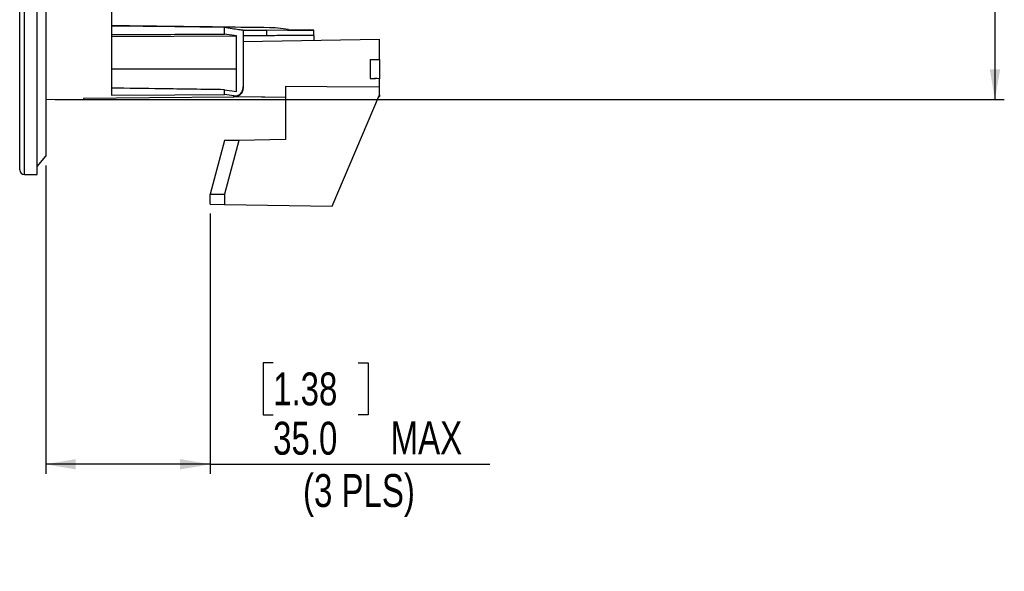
# Model space of a CAD drawing. Header units: millimetres. Extents: x 0 to 594, y 0 to 420.
# Tile 21 of 40: x 219 to 323, y 158 to 216. Entities that reach past the tile are written whole.
import ezdxf

# ---------------------------------------------------------------- set-up
doc = ezdxf.new("R2010")
doc.units = ezdxf.units.MM
doc.layers.add('SLD-0', color=7, linetype='Continuous')
doc.styles.add('SLDTEXTSTYLE0', font='TXT', dxfattribs={"width": 0.75})
doc.dimstyles.new('SLDDIMSTYLE4', dxfattribs={"dimtxt": 3.5, "dimasz": 3.2, "dimexe": 0, "dimexo": 0.0625, "dimgap": 0.875, "dimtad": 1, "dimdec": 1, "dimlfac": 2, "dimrnd": 1e-09, "dimzin": 4, "dimdsep": 46, "dimtxsty": 'SLDTEXTSTYLE0', "dimsah": 1, "dimcen": 0.09, "dimadec": 0, "dimazin": 1, "dimtfac": 1, "dimtdec": 1, "dimtofl": 0, "dimtmove": 0, "dimatfit": 3, "dimfxl": 1, "dimfrac": 2, "dimtolj": 1, "dimtzin": 12, "dimarcsym": 0})

# ---------------------------------------------------------------- blocks, each defined once
blk = doc.blocks.new('_D_5')
at = {"layer": 'SLD-0', "color": 7, "transparency": 16777216}
for p, q in [((221.41, 200.82), (221.41, 168.04)), ((238.91, 195.7), (238.91, 168.04)), ((245.6, 179.84), (244.53, 179.84)), ((244.53, 179.84), (244.53, 174.28)), ((254.65, 179.84), (255.72, 179.84)), ((255.72, 179.84), (255.72, 174.28)), ((244.53, 174.28), (245.6, 174.28)), ((255.72, 174.28), (254.65, 174.28)), ((238.91, 169.04), (221.41, 169.04)), ((238.91, 169.04), (268.66, 169.04))]:
    blk.add_line(p, q, dxfattribs=at)
for points in [[(221.41, 169.04), (224.61, 168.49), (224.61, 169.59)], [(238.91, 169.04), (235.71, 169.59), (235.71, 168.49)]]:
    blk.add_solid(points, dxfattribs=at)
at = {"layer": 'SLD-0', "color": 7, "transparency": 16777216, "char_height": 3.5, "attachment_point": 1, "style": 'SLDTEXTSTYLE0'}
for s, insert in [('1.38', (245.6, 178.8)), ('35.0', (245.6, 173.56)), ('MAX', (258.1, 173.61)), ('(3 PLS)', (248.78, 168))]:
    blk.add_mtext(s, dxfattribs=dict(at, insert=insert))
blk = doc.blocks.new('_D_6')
at = {"layer": 'SLD-0', "color": 7, "transparency": 16777216}
for p, q in [((222.41, 297.82), (323.38, 297.82)), ((322.38, 297.82), (322.38, 207.82)), ((310.55, 257.34), (310.55, 258.41)), ((310.55, 258.41), (316.11, 258.41)), ((316.11, 258.41), (316.11, 257.34)), ((310.55, 248.29), (310.55, 247.22)), ((316.11, 247.22), (316.11, 248.29)), ((310.55, 247.22), (316.11, 247.22)), ((222.41, 207.82), (323.38, 207.82))]:
    blk.add_line(p, q, dxfattribs=at)
for points in [[(322.38, 297.82), (321.83, 294.62), (322.93, 294.62)], [(322.38, 207.82), (322.93, 211.02), (321.83, 211.02)]]:
    blk.add_solid(points, dxfattribs=at)
at = {"layer": 'SLD-0', "color": 7, "transparency": 16777216, "char_height": 3.5, "attachment_point": 1, "rotation": 90, "style": 'SLDTEXTSTYLE0'}
for s, insert in [('180.0', (317.87, 249.64)), ('7.09', (311.6, 248.29)), ('%%c', (317.87, 244.36))]:
    blk.add_mtext(s, dxfattribs=dict(at, insert=insert))

msp = doc.modelspace()

# ---------------------------------------------------------------- linework, layer by layer
at = {"color": 7, "linetype": 'Continuous', "lineweight": 25}
for p, q in [((219.13968, 199.840093), (219.13968, 281.789459)), ((220.48968, 199.840093), (220.48968, 281.789459)), ((218.63968, 200.340093), (218.63968, 281.515987)), ((221.412423, 252.815093), (221.412423, 201.815093)), ((228.412423, 252.815093), (228.412423, 208.29563)), ((228.46338, 215.781538), (228.435364, 215.781845)), ((240.413108, 214.776858), (240.413108, 215.508795)), ((241.713135, 214.599489), (240.413108, 214.776858)), ((242.412423, 215.222856), (242.412423, 209.159674)), ((244.912423, 214.606784), (244.912423, 215.185199)), ((247.220159, 215.255976), (245.823763, 215.455618)), ((249.912423, 215.18477), (249.510131, 215.233237)), ((249.912423, 215.142338), (249.912423, 215.18477)), ((249.912423, 214.642323), (249.912423, 215.142338)), ((228.412423, 214.521385), (241.713135, 214.599489)), ((241.713135, 211.065093), (241.713135, 214.599489)), ((242.412423, 213.986546), (256.912423, 214.239644)), ((249.912423, 214.642323), (249.912423, 214.117458)), ((256.912423, 212.091271), (256.912423, 214.239644)), ((255.912423, 212.065093), (256.480696, 212.079974)), ((255.912423, 212.065093), (255.912423, 210.065093)), ((256.912423, 212.091271), (256.912423, 210.038916)), ((241.713135, 211.065093), (228.412423, 211.065093)), ((241.713135, 208.671074), (241.713135, 211.065093)), ((255.912423, 210.065093), (256.480696, 210.050213)), ((256.480696, 210.050213), (256.393551, 210.052496)), ((256.912423, 209.148312), (256.912423, 210.038916)), ((240.413108, 208.358808), (240.413108, 208.870929)), ((240.413108, 208.870929), (241.713135, 208.671074)), ((242.412423, 209.086754), (242.389036, 208.860493)), ((242.412423, 209.159674), (242.412423, 209.086754)), ((246.912423, 209.207882), (246.912423, 203.565093)), ((256.912423, 208.315093), (256.912423, 209.148312)), ((221.412423, 207.815093), (225.412423, 207.850001)), ((225.412423, 207.925233), (225.412423, 207.850001)), ((241.421149, 208.218719), (240.413108, 208.358808)), ((241.421149, 208.07351), (241.421149, 208.218719)), ((244.689844, 208.103889), (241.4214, 208.073555)), ((241.789371, 208.154517), (246.912423, 208.065093)), ((251.875558, 196.478461), (256.912423, 208.315093)), ((256.84266, 208.151151), (256.912423, 208.152369)), ((256.912423, 208.315093), (256.912423, 208.152369)), ((240.440687, 203.452129), (238.912651, 197.749421)), ((241.947736, 203.478434), (240.412423, 197.748568)), ((241.947736, 203.478434), (240.440687, 203.452129)), ((246.912423, 203.565093), (241.947736, 203.478434)), ((220.48968, 200.707802), (221.412423, 201.815093)), ((219.13968, 199.840093), (220.48968, 199.840093)), ((238.912423, 196.704734), (238.912423, 197.749421)), ((238.912651, 197.749421), (240.412423, 197.748568)), ((240.412423, 197.748568), (240.412423, 196.678551)), ((238.912423, 196.704734), (240.412423, 196.678551)), ((240.412423, 196.678551), (251.875558, 196.478461))]:
    msp.add_line(p, q, dxfattribs=at)
at = {"color": 7, "linetype": 'Continuous', "lineweight": 25, "flags": 128}
for points in [[(228.412423, 215.652377), (235.132815, 215.571712), (240.413108, 215.508795)], [(242.412423, 215.2068), (243.812246, 215.194691), (244.912423, 215.185199)], [(249.912423, 215.142338), (247.111721, 215.16629), (244.912423, 215.185199)], [(247.220159, 215.255976), (248.502544, 215.243239), (249.510131, 215.233237)], [(255.912423, 212.065078), (256.230656, 212.073424), (256.480696, 212.079974)], [(256.480696, 212.079974), (256.722463, 212.086302), (256.912423, 212.091271)], [(256.912423, 210.038916), (256.670656, 210.04524), (256.480696, 210.050213)], [(256.912423, 209.148312), (251.312421, 209.181439), (246.912423, 209.207882)], [(241.421149, 208.07351), (232.456263, 207.990414), (225.412423, 207.925233)], [(228.412423, 208.29563), (235.132808, 208.330751), (240.413108, 208.358808)]]:
    msp.add_lwpolyline(points, dxfattribs=at)
at = {"color": 7, "linetype": 'Continuous', "lineweight": 25}
msp.add_arc((219.13968, 200.340093), 0.5, 180, 270, dxfattribs=at)
for points, knots in [([(245.823763, 215.455618), (242.573657, 215.494225), (236.769895, 215.563166), (230.966095, 215.633214), (228.412423, 215.664035)], [0, 0, 0, 0, 0.559999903, 1, 1, 1, 1]), ([(228.412423, 214.729831), (230.652585, 214.738468), (234.652876, 214.753892), (238.653037, 214.76984), (240.413108, 214.776858)], [0, 0, 0, 0, 0.5599998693, 1, 1, 1, 1]), ([(240.413108, 215.508795), (240.694361, 215.462942), (241.234055, 215.374953), (241.959855, 215.276804), (242.260123, 215.241011), (242.412423, 215.222856)], [0, 0, 0, 0, 0.3490782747, 0.6698437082, 1, 1, 1, 1]), ([(244.912423, 214.606784), (244.445187, 214.603214), (243.611853, 214.596848), (242.778521, 214.590185), (242.412423, 214.587258)], [0, 0, 0, 0, 0.5606817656, 1, 1, 1, 1]), ([(249.912423, 214.642323), (248.977031, 214.635987), (247.31036, 214.624696), (245.643698, 214.612247), (244.912423, 214.606784)], [0, 0, 0, 0, 0.5612336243, 1, 1, 1, 1]), ([(240.413108, 208.870929), (238.173003, 208.900756), (234.172816, 208.95402), (230.172543, 209.00781), (228.412423, 209.031478)], [0, 0, 0, 0, 0.5599999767, 1, 1, 1, 1]), ([(241.421149, 208.218719), (241.517359, 208.214417), (241.662126, 208.207943), (241.873196, 208.274314), (242.038743, 208.366414), (242.199818, 208.515042), (242.326889, 208.719775), (242.400725, 208.943136), (242.408527, 209.087558), (242.412423, 209.159674)], [0, 0, 0, 0, 0.24806967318, 0.37326897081, 0.49893550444, 0.62816465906, 0.74885318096, 0.87459007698, 1, 1, 1, 1]), ([(242.389036, 208.860493), (242.354251, 208.753137), (242.284682, 208.538429), (242.053368, 208.284728), (241.757885, 208.109679), (241.533413, 208.085568), (241.421149, 208.07351)], [0, 0, 0, 0, 0.2499750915, 0.499943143, 0.7499099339, 1, 1, 1, 1])]:
    msp.add_open_spline(points, degree=3, knots=knots, dxfattribs=at)

# ---------------------------------------------------------------- dimensions: what is measured, and where the dimension line sits
at = {"layer": 'SLD-0', "color": 7}
for base, p1, p2, angle, text, picture, middle in [((322.377823, 207.815093), (221.412423, 297.815093), (221.412423, 207.815093), 90, '%%c<>', '_D_6', (322.377823, 252.815093)), ((221.412423, 163.491694), (238.912423, 196.704734), (221.412423, 201.815093), 0, '<> MAX\\X(3 PLS)', '_D_5', (256.06332, 163.491694))]:
    dim = msp.add_linear_dim(base=base, p1=p1, p2=p2, angle=angle, text=text, dimstyle='SLDDIMSTYLE4', dxfattribs=at)
    dim.commit()
    dim.dimension.update_dxf_attribs({"geometry": picture, "text_midpoint": middle, "dimtype": 160})

doc.saveas('drawing.dxf')
